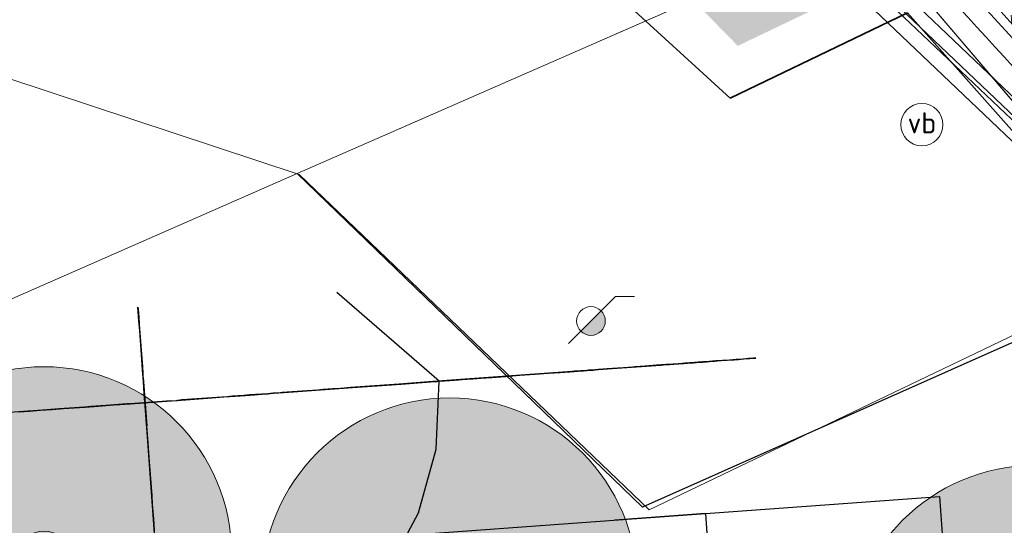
# Model space of a CAD drawing. Header units: metres. Extents: x 163543 to 168130, y 402678 to 405437.
# Tile 73 of 256: x 164483.12 to 164493.62, y 403414.25 to 403419.63. Entities that reach past the tile are written whole.
import ezdxf
from ezdxf.enums import TextEntityAlignment as Align

# ---------------------------------------------------------------- set-up
doc = ezdxf.new("R2010")
doc.units = ezdxf.units.M
doc.linetypes.add('X-CA190022.004-UO-DWM_Snelfietsroute$0$VH-TROTTOIRBAND_180-200', pattern=[20, 10, -2, 2, -2, 2, -2])
doc.layers.get('0').update_dxf_attribs({"lineweight": 25})
doc.layers.add('X-CA190022.004-UO-ARC_Arcering$0$N-WE-GR-GROENSTROOK-A', color=62, linetype='Continuous', lineweight=0, transparency=0.5)
doc.layers.add('X-CA190022.004-UO-ARC_Arcering$0$N-WE-VH-VERHARDING_ASFALT_ZWART-OPBOUW 2', color=7, linetype='Continuous', lineweight=0, transparency=0.5)
for name, color, linetype, lineweight in [('X-CA190022.004-UO-BGT_Ondergrond nieuwbouw Pater vd Elsenlaan_v1.0$0$A--L23--_Vloeren', 4, 'Continuous', 25), ('X-CA190022.004-UO-BGT_Ondergrond nieuwbouw Pater vd Elsenlaan_v1.0$0$A--L90--_Terrein', 2, 'Continuous', 25), ('X-CA190022.004-UO-BGT_Ondergrond$0$GE_314_WGDRijbaanLokaleweg_Vlak_GEM', 253, 'Continuous', 9), ('X-CA190022.004-UO-BGT_Ondergrond$0$GE_367_OWGBerm_groenvoorziening_grasenk_GEM', 253, 'Continuous', 9), ('X-CA190022.004-UO-BGT_Ondergrond$0$GE_401_OTDErf_Vlak_GEM', 253, 'Continuous', 9), ('X-CA190022.004-UO-BGT_Ondergrond$0$GE_814_BRDVerkeersbord_Punt_GEM', 253, 'Continuous', 9), ('X-CA190022.004-UO-DTM inmeting_v0.1$0$B-WE-MO-ONDERZOEK_PEILBUIS-S', 246, 'Continuous', 0), ('X-CA190022.004-UO-DTM inmeting_v0.1$0$B-WE-VH-KANTOPSLUITING_ACHTERKANTBAND-G', 246, 'Continuous', 0), ('X-CA190022.004-UO-DTM inmeting_v0.1$0$B-WE-VH-KANTOPSLUITING_VOORKANTBAND-G', 246, 'Continuous', 0), ('X-CA190022.004-UO-DTM inmeting_v0.1$0$B-WE-VH-VERHARDING_ASFALT-G', 246, 'Continuous', 0), ('X-CA190022.004-UO-DWM_Snelfietsroute$0$N-WE-VH-KANTOPSLUITING_ACHTERKANTBAND-G', 7, 'Continuous', 9), ('X-CA190022.004-UO-DWM_Snelfietsroute$0$N-WE-VH-KANTOPSLUITING_TROTTOIRBAND_180 200-G', 210, 'X-CA190022.004-UO-DWM_Snelfietsroute$0$VH-TROTTOIRBAND_180-200', 35), ('X-CA190022.004-UO-DWM_Snelfietsroute$0$N-WE-VH-KANTVERHARDING_STREKLAAG-G', 251, 'Continuous', 18), ('X-CA190022.004-UO-GZM_Werkgrens_v0.2$0$N-WE-KG-GRENS_SYSTEEMGRENS-G', 7, 'X-CA190022.004-UO-GZM_Werkgrens_v0.2$0$KG-OG', 35), ('X-CA190022.004-UO-KAD_Percelen$0$B-WE-KG-GRENS_PERCEEL-GV', 150, 'Continuous', 9), ('X-CA190022.004-UO-TXT_Tekst 1op200$0$X-XX-AL-AANKLEDING-M', 7, 'Continuous', 18), ('X-XX-AL-REFERENTIE-G', 7, 'Continuous', 18)]:
    doc.layers.add(name, color=color, linetype=linetype, lineweight=lineweight)
doc.layers.add('X-CA190022.004-UO-DWM_Beplanting$0$B-WE-GR-BOOM-S AFKOMSTIG UIT DTM_v0.4', color=252, linetype='Continuous')
doc.layers.add('X-CA190022.004-UO-DWM_Beplanting$0$N-GV-GR-GRAS-A-200', color=7, linetype='Continuous')
doc.styles.add('X-CA190022.004-UO-BGT_Ondergrond$0$NLCS-ISO', font='NLCS-ISO.ttf')
doc.styles.add('X-CA190022.004-UO-DTM inmeting_v0.1$0$NLCS-ISO', font='isocpeur.ttf', dxfattribs={"height": 2.5})
doc.styles.add('X-CA190022.004-UO-TXT_Tekst 1op200$0$NLCS-ISO-M200-T18', font='NLCS-ISO.ttf', dxfattribs={"height": 0.36})
doc.linetypes.add('X-CA190022.004-UO-GZM_Werkgrens_v0.2$0$KG-OG', pattern='A,5.5,-1.5,[2,NLCS.SHX,S=0.5,R=0,X=0,Y=0],-1.5', length=8.5)
doc.dimstyles.new('X-CA190022.004-UO-TXT_Tekst 1op200$0$NLCS-M200-T18-PIJL_L2_H1', dxfattribs={"dimscale": 0.2, "dimtxt": 2.5, "dimasz": 1.8, "dimexe": 2, "dimexo": 2, "dimgap": 0.7, "dimtad": 1, "dimzin": 0, "dimdsep": 46, "dimtxsty": 'X-CA190022.004-UO-TXT_Tekst 1op200$0$NLCS-ISO-M200-T18', "dimcen": 0, "dimdle": 2, "dimclrd": 256, "dimclre": 256, "dimclrt": 10, "dimadec": 1, "dimazin": 0, "dimtfac": 1, "dimtdec": 3, "dimtofl": 0, "dimtmove": 0, "dimatfit": 3, "dimfxl": 2, "dimfxlon": 1, "dimtfillclr": 256, "dimtolj": 1, "dimtzin": 0, "dimlwd": -1, "dimlwe": -1, "dimarcsym": 0})
pattern_1 = [(95, (-2.8491, 3.12193), (-0.34866814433, -0.03050450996), []), (155, (-2.8491, 3.12193), (-0.1479163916, -0.31720772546), [])]

# ---------------------------------------------------------------- blocks, each defined once
blk = doc.blocks.new('X-CA190022.004-UO-BGT_Ondergrond$0$SIE-WEG_PAAL_VERKEERSBORD-SO')
at = {"linetype": 'ByBlock', "lineweight": 18}
blk.add_circle((0, 0), 1.5, dxfattribs=at)
at = {"linetype": 'ByBlock', "lineweight": 18, "style": 'X-CA190022.004-UO-BGT_Ondergrond$0$NLCS-ISO'}
blk.add_text('vb', height=1.5, dxfattribs=at).set_placement((0, 0.132), align=Align.MIDDLE_CENTER)
blk = doc.blocks.new('X-CA190022.004-UO-BGT_Ondergrond$0$IMGEOVerkeersbord')
at = {"xscale": 5, "yscale": 5, "zscale": 5}
blk.add_blockref('X-CA190022.004-UO-BGT_Ondergrond$0$SIE-WEG_PAAL_VERKEERSBORD-SO', (0, 0), dxfattribs=at)
blk = doc.blocks.new('X-CA190022.004-UO-BGT_Ondergrond nieuwbouw Pater vd Elsenlaan_v1.0')
at = {"layer": 'X-CA190022.004-UO-BGT_Ondergrond nieuwbouw Pater vd Elsenlaan_v1.0$0$A--L23--_Vloeren', "color": 252}
for p, q in [((164495.298, 403416.903), (164489.76, 403414.442)), ((164489.76, 403414.442), (164487.331, 403416.788)), ((164485.445, 403414.012), (164492.925, 403414.557)), ((164492.925, 403414.557), (164493.297, 403409.441)), ((164490.431, 403414.375), (164489.467, 403414.305)), ((164490.431, 403414.375), (164490.804, 403409.259))]:
    blk.add_line(p, q, dxfattribs=at)
at = {"layer": 'X-CA190022.004-UO-BGT_Ondergrond nieuwbouw Pater vd Elsenlaan_v1.0$0$A--L90--_Terrein', "color": 252}
for p, q in [((164487.593, 403415.784), (164486.501, 403416.727)), ((164484.386, 403416.524), (164484.382, 403416.573)), ((164484.382, 403416.573), (164484.384, 403416.549)), ((164484.384, 403416.549), (164484.39, 403416.469)), ((164484.393, 403416.427), (164484.386, 403416.524)), ((164484.39, 403416.469), (164484.396, 403416.387)), ((164484.401, 403416.323), (164484.393, 403416.427)), ((164484.396, 403416.387), (164484.406, 403416.252)), ((164484.408, 403416.218), (164484.401, 403416.323)), ((164484.406, 403416.252), (164484.422, 403416.027)), ((164484.416, 403416.117), (164484.408, 403416.218)), ((164484.423, 403416.015), (164484.416, 403416.117)), ((164484.422, 403416.027), (164484.429, 403415.937)), ((164484.431, 403415.902), (164484.423, 403416.015)), ((164490.097, 403415.966), (164489.959, 403415.956)), ((164489.98, 403415.958), (164490.048, 403415.963)), ((164489.985, 403415.958), (164490.091, 403415.966)), ((164490.101, 403415.967), (164490.01, 403415.96)), ((164490.087, 403415.966), (164490.014, 403415.96)), ((164490.015, 403415.96), (164490.127, 403415.968)), ((164490.048, 403415.963), (164490.14, 403415.969)), ((164490.152, 403415.97), (164490.087, 403415.966)), ((164490.091, 403415.966), (164490.202, 403415.974)), ((164490.241, 403415.977), (164490.097, 403415.966)), ((164490.185, 403415.973), (164490.101, 403415.967)), ((164490.127, 403415.968), (164490.214, 403415.975)), ((164490.14, 403415.969), (164490.241, 403415.977)), ((164490.211, 403415.975), (164490.152, 403415.97)), ((164490.262, 403415.978), (164490.185, 403415.973)), ((164490.202, 403415.974), (164490.312, 403415.982)), ((164490.264, 403415.978), (164490.211, 403415.975)), ((164490.214, 403415.975), (164490.271, 403415.979)), ((164490.382, 403415.987), (164490.241, 403415.977)), ((164490.241, 403415.977), (164490.333, 403415.983)), ((164490.334, 403415.984), (164490.262, 403415.978)), ((164490.314, 403415.982), (164490.264, 403415.978)), ((164490.271, 403415.979), (164490.292, 403415.98)), ((164490.292, 403415.98), (164490.293, 403415.981)), ((164490.293, 403415.981), (164490.297, 403415.981)), ((164490.297, 403415.981), (164490.302, 403415.981)), ((164490.302, 403415.981), (164490.309, 403415.982)), ((164490.309, 403415.982), (164490.318, 403415.982)), ((164490.312, 403415.982), (164490.417, 403415.99)), ((164490.353, 403415.985), (164490.314, 403415.982)), ((164490.318, 403415.982), (164490.327, 403415.983)), ((164490.327, 403415.983), (164490.337, 403415.984)), ((164490.333, 403415.983), (164490.4, 403415.988)), ((164490.404, 403415.989), (164490.334, 403415.984)), ((164490.337, 403415.984), (164490.355, 403415.985)), ((164490.376, 403415.987), (164490.353, 403415.985)), ((164490.355, 403415.985), (164490.371, 403415.986)), ((164490.371, 403415.986), (164490.382, 403415.987)), ((164490.384, 403415.987), (164490.376, 403415.987)), ((164490.483, 403415.994), (164490.382, 403415.987)), ((164490.382, 403415.987), (164490.384, 403415.987)), ((164490.4, 403415.988), (164490.427, 403415.99)), ((164490.472, 403415.994), (164490.404, 403415.989)), ((164490.417, 403415.99), (164490.514, 403415.997)), ((164490.427, 403415.99), (164490.441, 403415.991)), ((164490.441, 403415.991), (164490.473, 403415.994)), ((164490.541, 403415.999), (164490.472, 403415.994)), ((164490.473, 403415.994), (164490.508, 403415.996)), ((164490.528, 403415.998), (164490.483, 403415.994)), ((164490.508, 403415.996), (164490.531, 403415.998)), ((164490.514, 403415.997), (164490.597, 403416.003)), ((164490.531, 403415.998), (164490.528, 403415.998)), ((164490.614, 403416.004), (164490.541, 403415.999)), ((164490.597, 403416.003), (164490.662, 403416.007)), ((164490.688, 403416.009), (164490.614, 403416.004)), ((164490.662, 403416.007), (164490.704, 403416.011)), ((164490.76, 403416.015), (164490.688, 403416.009)), ((164490.704, 403416.011), (164490.719, 403416.012)), ((164490.719, 403416.012), (164490.737, 403416.013)), ((164490.737, 403416.013), (164490.783, 403416.016)), ((164490.829, 403416.02), (164490.76, 403416.015)), ((164490.783, 403416.016), (164490.843, 403416.021)), ((164490.891, 403416.024), (164490.829, 403416.02)), ((164490.843, 403416.021), (164490.903, 403416.025)), ((164490.944, 403416.028), (164490.891, 403416.024)), ((164490.903, 403416.025), (164490.949, 403416.028)), ((164490.967, 403416.03), (164490.944, 403416.028)), ((164490.949, 403416.028), (164490.967, 403416.03)), ((164484.429, 403415.937), (164484.434, 403415.87)), ((164484.44, 403415.78), (164484.431, 403415.902)), ((164484.434, 403415.87), (164484.435, 403415.847)), ((164488.454, 403415.847), (164488.611, 403415.858)), ((164489.009, 403415.887), (164488.514, 403415.851)), ((164488.611, 403415.858), (164488.757, 403415.869)), ((164488.757, 403415.869), (164488.883, 403415.878)), ((164488.883, 403415.878), (164488.979, 403415.885)), ((164488.986, 403415.885), (164488.978, 403415.885)), ((164488.978, 403415.885), (164488.987, 403415.885)), ((164488.979, 403415.885), (164489.032, 403415.889)), ((164489.007, 403415.887), (164488.986, 403415.885)), ((164488.987, 403415.885), (164489.122, 403415.895)), ((164489.036, 403415.889), (164489.007, 403415.887)), ((164489.122, 403415.895), (164489.009, 403415.887)), ((164489.032, 403415.889), (164489.071, 403415.892)), ((164489.068, 403415.891), (164489.036, 403415.889)), ((164489.098, 403415.893), (164489.068, 403415.891)), ((164489.071, 403415.892), (164489.13, 403415.896)), ((164489.122, 403415.895), (164489.098, 403415.893)), ((164489.167, 403415.898), (164489.122, 403415.895)), ((164489.13, 403415.896), (164489.204, 403415.901)), ((164489.254, 403415.905), (164489.167, 403415.898)), ((164489.189, 403415.9), (164489.184, 403415.9)), ((164489.184, 403415.9), (164489.187, 403415.9)), ((164489.187, 403415.9), (164489.198, 403415.901)), ((164489.221, 403415.902), (164489.189, 403415.9)), ((164489.198, 403415.901), (164489.213, 403415.902)), ((164489.204, 403415.901), (164489.29, 403415.907)), ((164489.213, 403415.902), (164489.233, 403415.903)), ((164489.289, 403415.907), (164489.221, 403415.902)), ((164489.233, 403415.903), (164489.255, 403415.905)), ((164489.373, 403415.913), (164489.254, 403415.905)), ((164489.255, 403415.905), (164489.279, 403415.907)), ((164489.279, 403415.907), (164489.954, 403415.956)), ((164489.385, 403415.914), (164489.289, 403415.907)), ((164489.29, 403415.907), (164489.386, 403415.914)), ((164489.51, 403415.923), (164489.373, 403415.913)), ((164489.498, 403415.923), (164489.385, 403415.914)), ((164489.386, 403415.914), (164489.489, 403415.922)), ((164489.489, 403415.922), (164489.594, 403415.93)), ((164489.618, 403415.931), (164489.498, 403415.923)), ((164489.653, 403415.934), (164489.51, 403415.923)), ((164489.594, 403415.93), (164489.743, 403415.94)), ((164489.736, 403415.94), (164489.618, 403415.931)), ((164489.79, 403415.944), (164489.653, 403415.934)), ((164489.678, 403415.936), (164489.662, 403415.935)), ((164489.662, 403415.935), (164489.685, 403415.936)), ((164489.739, 403415.94), (164489.678, 403415.936)), ((164489.685, 403415.936), (164489.733, 403415.94)), ((164489.733, 403415.94), (164489.802, 403415.945)), ((164489.842, 403415.948), (164489.736, 403415.94)), ((164489.836, 403415.947), (164489.739, 403415.94)), ((164489.743, 403415.94), (164489.885, 403415.951)), ((164489.909, 403415.953), (164489.79, 403415.944)), ((164489.802, 403415.945), (164489.888, 403415.951)), ((164489.959, 403415.956), (164489.836, 403415.947)), ((164489.933, 403415.954), (164489.842, 403415.948)), ((164489.885, 403415.951), (164490.015, 403415.96)), ((164489.888, 403415.951), (164489.985, 403415.958)), ((164490.01, 403415.96), (164489.909, 403415.953)), ((164490.014, 403415.96), (164489.933, 403415.954)), ((164489.954, 403415.956), (164489.98, 403415.958)), ((164484.435, 403415.847), (164484.439, 403415.802)), ((164484.437, 403415.825), (164484.475, 403415.307)), ((164484.437, 403415.825), (164484.439, 403415.802)), ((164484.45, 403415.651), (164484.44, 403415.78)), ((164487.165, 403415.753), (164486.647, 403415.715)), ((164486.67, 403415.717), (164487.187, 403415.754)), ((164487.525, 403415.779), (164487.165, 403415.753)), ((164487.187, 403415.754), (164487.547, 403415.78)), ((164488.02, 403415.815), (164487.525, 403415.779)), ((164487.547, 403415.78), (164487.552, 403415.781)), ((164487.552, 403415.781), (164487.56, 403415.781)), ((164487.56, 403415.781), (164487.571, 403415.782)), ((164487.562, 403415.059), (164487.593, 403415.784)), ((164487.571, 403415.782), (164487.59, 403415.784)), ((164487.59, 403415.784), (164487.616, 403415.786)), ((164487.616, 403415.786), (164487.654, 403415.788)), ((164487.654, 403415.788), (164487.705, 403415.792)), ((164487.705, 403415.792), (164487.756, 403415.796)), ((164487.756, 403415.796), (164487.798, 403415.799)), ((164487.798, 403415.799), (164487.839, 403415.802)), ((164487.839, 403415.802), (164487.888, 403415.805)), ((164487.888, 403415.805), (164487.951, 403415.81)), ((164487.951, 403415.81), (164488.038, 403415.816)), ((164488.514, 403415.851), (164488.02, 403415.815)), ((164488.038, 403415.816), (164488.155, 403415.825)), ((164488.155, 403415.825), (164488.299, 403415.835)), ((164488.299, 403415.835), (164488.454, 403415.847)), ((164484.459, 403415.517), (164484.45, 403415.651)), ((164485.703, 403415.646), (164485.767, 403415.651)), ((164485.766, 403415.651), (164485.703, 403415.646)), ((164485.823, 403415.655), (164485.766, 403415.651)), ((164485.767, 403415.651), (164485.828, 403415.655)), ((164485.873, 403415.658), (164485.823, 403415.655)), ((164485.828, 403415.655), (164485.884, 403415.659)), ((164485.919, 403415.662), (164485.873, 403415.658)), ((164485.884, 403415.659), (164485.937, 403415.663)), ((164485.961, 403415.665), (164485.919, 403415.662)), ((164485.937, 403415.663), (164485.988, 403415.667)), ((164486.001, 403415.668), (164485.961, 403415.665)), ((164485.973, 403415.666), (164486.04, 403415.671)), ((164486.026, 403415.67), (164485.973, 403415.666)), ((164485.988, 403415.667), (164486.037, 403415.67)), ((164486.04, 403415.671), (164486.001, 403415.668)), ((164486.079, 403415.673), (164486.026, 403415.67)), ((164486.037, 403415.67), (164486.085, 403415.674)), ((164486.132, 403415.677), (164486.079, 403415.673)), ((164486.085, 403415.674), (164486.67, 403415.717)), ((164486.187, 403415.681), (164486.132, 403415.677)), ((164486.242, 403415.685), (164486.187, 403415.681)), ((164486.298, 403415.689), (164486.242, 403415.685)), ((164486.355, 403415.694), (164486.298, 403415.689)), ((164486.41, 403415.698), (164486.355, 403415.694)), ((164486.458, 403415.701), (164486.41, 403415.698)), ((164486.502, 403415.704), (164486.458, 403415.701)), ((164486.542, 403415.707), (164486.502, 403415.704)), ((164486.579, 403415.71), (164486.542, 403415.707)), ((164486.613, 403415.712), (164486.579, 403415.71)), ((164486.647, 403415.715), (164486.613, 403415.712)), ((164484.125, 403415.531), (164484.303, 403415.544)), ((164484.735, 403415.576), (164484.15, 403415.533)), ((164484.24, 403415.539), (164484.285, 403415.543)), ((164484.285, 403415.543), (164484.263, 403415.541)), ((164484.303, 403415.544), (164484.493, 403415.558)), ((164484.493, 403415.558), (164484.691, 403415.572)), ((164484.691, 403415.572), (164484.893, 403415.587)), ((164484.735, 403415.576), (164484.803, 403415.58)), ((164484.848, 403415.584), (164484.803, 403415.58)), ((164485.275, 403415.615), (164484.848, 403415.584)), ((164484.893, 403415.587), (164485.032, 403415.597)), ((164485.032, 403415.597), (164485.168, 403415.607)), ((164485.168, 403415.607), (164485.299, 403415.617)), ((164485.333, 403415.619), (164485.275, 403415.615)), ((164485.299, 403415.617), (164485.42, 403415.625)), ((164485.391, 403415.623), (164485.333, 403415.619)), ((164485.45, 403415.628), (164485.391, 403415.623)), ((164485.42, 403415.625), (164485.53, 403415.633)), ((164485.511, 403415.632), (164485.45, 403415.628)), ((164485.573, 403415.637), (164485.511, 403415.632)), ((164485.53, 403415.633), (164485.625, 403415.64)), ((164485.636, 403415.641), (164485.573, 403415.637)), ((164485.625, 403415.64), (164485.703, 403415.646)), ((164485.703, 403415.646), (164485.636, 403415.641)), ((164483.363, 403415.476), (164482.958, 403415.446)), ((164483.113, 403415.457), (164483.225, 403415.465)), ((164483.225, 403415.465), (164483.345, 403415.474)), ((164483.345, 403415.474), (164483.468, 403415.483)), ((164483.543, 403415.489), (164483.363, 403415.476)), ((164483.468, 403415.483), (164483.589, 403415.492)), ((164483.813, 403415.508), (164483.543, 403415.489)), ((164483.589, 403415.492), (164483.701, 403415.5)), ((164483.701, 403415.5), (164483.82, 403415.509)), ((164483.88, 403415.513), (164483.813, 403415.508)), ((164483.82, 403415.509), (164483.962, 403415.519)), ((164484.038, 403415.525), (164483.88, 403415.513)), ((164483.962, 403415.519), (164484.125, 403415.531)), ((164484.263, 403415.541), (164484.038, 403415.525)), ((164484.15, 403415.533), (164484.24, 403415.539)), ((164484.469, 403415.379), (164484.459, 403415.517)), ((164484.48, 403415.24), (164484.469, 403415.379)), ((164484.475, 403415.307), (164484.471, 403415.352)), ((164484.471, 403415.352), (164484.478, 403415.262)), ((164484.478, 403415.262), (164484.488, 403415.127)), ((164484.558, 403414.16), (164484.48, 403415.24)), ((164484.488, 403415.127), (164484.499, 403414.97)), ((164487.374, 403414.382), (164487.562, 403415.059)), ((164484.499, 403414.97), (164484.512, 403414.79)), ((164484.512, 403414.79), (164484.529, 403414.565)), ((164484.529, 403414.565), (164484.535, 403414.475)), ((164484.535, 403414.475), (164484.547, 403414.317)), ((164484.547, 403414.317), (164484.56, 403414.137)), ((164487.046, 403413.773), (164487.374, 403414.382))]:
    blk.add_line(p, q, dxfattribs=at)
blk = doc.blocks.new('X-CA190022.004-UO-DTM inmeting_v0.1$0$SMO-BODEM_PEILBUIS_1FILTER_HANDMATIG-SO')
blk.add_hatch(color=256).paths.add_polyline_path([(-1.06, -1.07, 0.666398), (1.5, 0, 0.198311), (1.06, 1.06)])
at = {"color": 0, "linetype": 'Continuous'}
blk.add_line((2.56, 2.56), (4.57, 2.56), dxfattribs=at)
at = {"color": 0, "linetype": 'Continuous', "flags": 128}
for points in [[(-1.06, -1.07), (2.56, 2.56)], [(-2.34, -2.35), (-1.06, -1.07)]]:
    blk.add_lwpolyline(points, dxfattribs=at)
at = {"color": 0, "linetype": 'Continuous'}
blk.add_circle((0, 0), 1.5, dxfattribs=at)
at = {"style": 'X-CA190022.004-UO-DTM inmeting_v0.1$0$NLCS-ISO'}
blk.add_attdef('NR', (2.93, -1.54), '', height=2.5, dxfattribs=at)
blk = doc.blocks.new('X-CA190022.004-UO-DWM_Beplanting$0$SGR-BOOM_01-SO')
at = {"linetype": 'ByBlock', "lineweight": 18}
h = blk.add_hatch(color=0, dxfattribs=at)
h.dxf.hatch_style = 1
edge = h.paths.add_edge_path()
edge.add_arc((0, 0), 0.25, 0, 360)
at = {"color": 0, "linetype": 'ByBlock', "lineweight": 18}
for radius in [2, 0.25]:
    blk.add_circle((0, 0), radius, dxfattribs=at)
blk = doc.blocks.new('X-CA190022.004-UO-DWM_Beplanting$0$IMGEOBoom')
at = {"transparency": 33554457}
h = blk.add_hatch(color=256, dxfattribs=at)
h.dxf.hatch_style = 1
edge = h.paths.add_edge_path()
edge.add_arc((0, 0), 100, 0, 360)
edge = h.paths.add_edge_path(flags=17)
edge.add_arc((0, 0), 12.5, 0, 360)
h = blk.add_hatch()
h.set_pattern_fill('ANGLE', color=256)
h.set_pattern_definition([(0, (0, 0), (0, 6.985), [5.08, -1.905]), (90, (0, 0), (-6.985, 4e-16), [5.08, -1.905])])
edge = h.paths.add_edge_path(flags=17)
edge.add_arc((0, 0), 12.5, 0, 360)
at = {"layer": 'X-CA190022.004-UO-DWM_Beplanting$0$N-GV-GR-GRAS-A-200'}
h = blk.add_hatch(color=256, dxfattribs=at)
h.dxf.hatch_style = 1
edge = h.paths.add_edge_path(flags=17)
edge.add_arc((0, 0), 12.5, 0, 360)
at = {"xscale": 50, "yscale": 50, "zscale": 50}
blk.add_blockref('X-CA190022.004-UO-DWM_Beplanting$0$SGR-BOOM_01-SO', (0, 0), dxfattribs=at)
blk = doc.blocks.new('*D1236')
at = {"layer": 'X-CA190022.004-UO-TXT_Tekst 1op200$0$X-XX-AL-AANKLEDING-M', "transparency": 16777216}
for p, q in [((164490.588, 403424.874), (164490.877, 403425.151)), ((164490.838, 403424.614), (164492.762, 403422.613)), ((164493.011, 403422.354), (164493.299, 403422.631)), ((164493.011, 403422.354), (164497.297, 403417.895))]:
    blk.add_line(p, q, dxfattribs=at)
for points in [[(164490.881, 403424.656), (164490.795, 403424.573), (164490.588, 403424.874)], [(164492.805, 403422.655), (164492.718, 403422.571), (164493.011, 403422.354)]]:
    blk.add_solid(points, dxfattribs=at)
at = {"layer": 'X-CA190022.004-UO-TXT_Tekst 1op200$0$X-XX-AL-AANKLEDING-M', "transparency": 16777216, "insert": (164495.726, 403420.424), "char_height": 0.36, "attachment_point": 5, "rotation": 313.8702, "style": 'X-CA190022.004-UO-TXT_Tekst 1op200$0$NLCS-ISO-M200-T18'}
blk.add_mtext('\\A1;Plateau opgang\\Psinus L=3.50m en H=0.12m', dxfattribs=at)

msp = doc.modelspace()

# ---------------------------------------------------------------- hatches: boundary and pattern name
at = {"layer": 'X-CA190022.004-UO-ARC_Arcering$0$N-WE-GR-GROENSTROOK-A'}
h = msp.add_hatch(color=256, dxfattribs=at)
h.dxf.hatch_style = 1
h.paths.add_polyline_path([(164485.134, 403427.512), (164484.735, 403427.858), (164482.771, 403426.913), (164483.824, 403426.001, -0.016359), (164488.521, 403421.656), (164490.776, 403419.355), (164492.669, 403420.261, 0.007475), (164490.634, 403422.371), (164489.953, 403423.053, 0.016453)])
at = {"layer": 'X-CA190022.004-UO-ARC_Arcering$0$N-WE-VH-VERHARDING_ASFALT_ZWART-OPBOUW 2'}
h = msp.add_hatch(dxfattribs=at)
h.set_pattern_fill('AVH-ASFALT-SO', color=256, scale=0.35, angle=35, pattern_type=2)
h.set_pattern_definition(pattern_1)
edge = h.paths.add_edge_path()
edge.add_line((164489.838, 403431.967), (164490.568, 403431.333))
edge.add_arc((164483.229, 403421.757), 12.065, 27.3013, 52.5316, ccw=False)
edge.add_arc((164513.323, 403435.758), 21.143, 203.6078, 211.6506)
edge.add_arc((164494.679, 403424.302), 0.74, -53.3967, 29.237, ccw=False)
edge.add_line((164495.12, 403423.708), (164504.712, 403411.908))
edge.add_line((164504.712, 403411.908), (164507.363, 403413.535))
edge.add_line((164507.363, 403413.535), (164501.755, 403420.198))
edge.add_arc((164508.225, 403425.237), 8.2, 213.6801, 217.9109, ccw=False)
edge.add_arc((164581.515, 403473.69), 96.059, 209.67743, 213.48705, ccw=False)
edge.add_arc((164537.376, 403448.262), 45.12, 206.1895, 209.3751, ccw=False)
edge.add_arc((164483.194, 403421.726), 15.211, 25.8079, 47.2978)
edge.add_arc((164493.984, 403433.42), 0.7, 160.1159, 227.333, ccw=False)
edge.add_line((164493.326, 403433.658), (164489.849, 403431.984))
edge.add_line((164489.849, 403431.984), (164489.838, 403431.967))
h = msp.add_hatch(dxfattribs=at)
h.set_pattern_fill('AVH-ASFALT-SO', color=256, scale=0.35, angle=35, pattern_type=2)
h.set_pattern_definition(pattern_1)
edge = h.paths.add_edge_path()
edge.add_line((164488.358, 403429.34), (164486.933, 403430.581))
edge.add_line((164486.933, 403430.581), (164483.841, 403429.093))
edge.add_arc((164483.616, 403428.43), 0.7, 49.1075, 71.2853, ccw=False)
edge.add_line((164484.075, 403428.959), (164485.396, 403427.815))
edge.add_arc((164419.8, 403352.07), 100.2, 45.83437, 49.10748, ccw=False)
edge.add_arc((164434.521, 403366.962), 79.262, 43.43439, 45.967, ccw=False)
edge.add_arc((164428.562, 403359.846), 88.487, 40.44026, 44.12767, ccw=False)
edge.add_line((164495.908, 403417.244), (164497.219, 403415.713))
edge.add_line((164497.219, 403415.713), (164502.061, 403410.28))
edge.add_line((164502.061, 403410.28), (164504.712, 403411.908))
edge.add_line((164504.712, 403411.908), (164495.12, 403423.708))
edge.add_arc((164494.679, 403424.302), 0.74, 223.9696, 306.6033, ccw=False)
edge.add_arc((164419.8, 403352.07), 103.3, 43.9696, 48.41898)
h.paths.add_polyline_path([(164489.829, 403431.975), (164489.838, 403431.967), (164489.849, 403431.984)])

# ---------------------------------------------------------------- linework, layer by layer
at = {"layer": 'X-CA190022.004-UO-BGT_Ondergrond$0$GE_314_WGDRijbaanLokaleweg_Vlak_GEM', "flags": 128}
msp.add_lwpolyline([(164442.94, 403489.126), (164443.864, 403488.079), (164449.294, 403481.924), (164481.056, 403444.687), (164480.874, 403444.622), (164483.26, 403441.849), (164483.391, 403441.904), (164502.63, 403419.439), (164497.447, 403415.017), (164495.313, 403417.041), (164491.602, 403420.56), (164476.856, 403434.777), (164474.447, 403437.185), (164474.381, 403437.261), (164474.505, 403437.387), (164473.18, 403438.808), (164472.011, 403440.28), (164471.089, 403441.66), (164464.875, 403450.622), (164464.747, 403450.533), (164455.924, 403463.299), (164454.191, 403465.806)], dxfattribs=at)
at = {"layer": 'X-CA190022.004-UO-BGT_Ondergrond$0$GE_367_OWGBerm_groenvoorziening_grasenk_GEM', "flags": 128}
msp.add_lwpolyline([(164474.381, 403437.261), (164474.447, 403437.185), (164476.856, 403434.777), (164491.602, 403420.56), (164495.313, 403417.041), (164489.83, 403414.415), (164486.1, 403417.987), (164482.995, 403419.01), (164482.804, 403420.603)], dxfattribs=at)
at = {"layer": 'X-CA190022.004-UO-BGT_Ondergrond$0$GE_401_OTDErf_Vlak_GEM', "flags": 128}
msp.add_lwpolyline([(164482.995, 403419.01), (164486.1, 403417.987), (164489.83, 403414.415), (164495.313, 403417.041), (164497.447, 403415.017), (164498.168, 403414.333)], dxfattribs=at)
at = {"layer": 'X-CA190022.004-UO-DTM inmeting_v0.1$0$B-WE-VH-KANTOPSLUITING_ACHTERKANTBAND-G'}
msp.add_polyline3d([(164505.578, 403405.499, 9.016), (164504.692, 403406.551, 9.047), (164504.047, 403407.292, 9.168), (164500.844, 403411.171, 9.384), (164499.563, 403412.631, 9.425), (164497.284, 403414.931, 9.531), (164491.499, 403420.44, 9.741), (164486.07, 403425.668, 9.793), (164484.278, 403427.386, 9.821), (164478.244, 403433.176, 9.912), (164475.32, 403436.021, 9.911), (164474.313, 403437.076, 9.89), (164473.93, 403437.318, 9.891), (164473.357, 403437.289, 9.882), (164471.769, 403436.546, 9.852), (164470.91, 403436.146, 9.705)], dxfattribs=at)
at = {"layer": 'X-CA190022.004-UO-DTM inmeting_v0.1$0$B-WE-VH-KANTOPSLUITING_VOORKANTBAND-G'}
msp.add_polyline3d([(164505.714, 403405.607, 8.991), (164504.811, 403406.672, 9.018), (164504.192, 403407.429, 9.066), (164501.018, 403411.29, 9.266), (164499.695, 403412.783, 9.319), (164497.443, 403415.067, 9.417), (164491.633, 403420.591, 9.625), (164486.205, 403425.8, 9.704), (164484.433, 403427.513, 9.699), (164478.37, 403433.316, 9.798), (164475.461, 403436.17, 9.794), (164474.433, 403437.22, 9.791), (164473.909, 403437.516, 9.787), (164473.286, 403437.46, 9.799), (164471.688, 403436.748, 9.779), (164470.812, 403436.312, 9.717)], dxfattribs=at)
at = {"layer": 'X-CA190022.004-UO-DTM inmeting_v0.1$0$B-WE-VH-VERHARDING_ASFALT-G'}
msp.add_polyline3d([(164505.833, 403405.691, 9.028), (164504.96, 403406.762, 9.059), (164504.3, 403407.519, 9.099), (164501.123, 403411.337, 9.288), (164499.801, 403412.889, 9.337), (164497.542, 403415.168, 9.431), (164491.738, 403420.689, 9.651), (164486.304, 403425.92, 9.705), (164484.507, 403427.634, 9.726), (164478.468, 403433.428, 9.811), (164475.551, 403436.25, 9.816), (164474.549, 403437.314, 9.796), (164473.946, 403437.639, 9.8), (164473.594, 403437.616, 9.802)], dxfattribs=at)
at = {"layer": 'X-CA190022.004-UO-DWM_Snelfietsroute$0$N-WE-VH-KANTOPSLUITING_ACHTERKANTBAND-G', "flags": 128}
msp.add_lwpolyline([(164501.736, 403410.045), (164496.915, 403415.453), (164495.605, 403416.983, 0.022894), (164489.334, 403423.661, 0.014616)], format="xyb", dxfattribs=at)
at = {"layer": 'X-CA190022.004-UO-DWM_Snelfietsroute$0$N-WE-VH-KANTOPSLUITING_TROTTOIRBAND_180 200-G', "ltscale": 0.2, "flags": 128}
msp.add_lwpolyline([(164501.887, 403410.175), (164497.067, 403415.583), (164495.756, 403417.114, 0.022958), (164489.474, 403423.803, 0.014283), (164485.265, 403427.664), (164483.944, 403428.808, 0.299031), (164483.4, 403428.88)], format="xyb", dxfattribs=at)
at = {"layer": 'X-CA190022.004-UO-DWM_Snelfietsroute$0$N-WE-VH-KANTVERHARDING_STREKLAAG-G', "ltscale": 0.2, "flags": 128}
for points in [[(164502.037, 403410.308), (164497.218, 403415.715), (164495.908, 403417.244, 0.022958), (164489.613, 403423.946, 0.014283), (164485.396, 403427.815), (164484.075, 403428.959, 0.097072), (164483.841, 403429.093, 0.097072)], [(164501.962, 403410.242), (164497.142, 403415.649), (164495.832, 403417.179, 0.022958), (164489.544, 403423.874, 0.014283), (164485.33, 403427.739), (164484.009, 403428.883, 0.145153), (164483.698, 403429.024, 0.145153)]]:
    msp.add_lwpolyline(points, format="xyb", dxfattribs=at)
at = {"layer": 'X-CA190022.004-UO-GZM_Werkgrens_v0.2$0$N-WE-KG-GRENS_SYSTEEMGRENS-G', "ltscale": 0.2, "flags": 128}
msp.add_lwpolyline([(164202.447, 403276.261, -0.007014), (164204.684, 403278.194), (164207.732, 403280.631), (164216.351, 403287.471), (164219.004, 403289.434), (164219.375, 403289.729), (164237.184, 403303.185), (164244.587, 403308.605), (164248.73, 403311.638), (164253.977, 403315.367), (164261.175, 403320.48), (164269.682, 403326.324), (164277.478, 403331.538), (164300.139, 403346.153), (164322.964, 403359.926), (164334.073, 403366.292), (164351.665, 403375.797), (164373.742, 403387.55), (164399.95, 403400.464), (164429.28, 403414.743), (164430.124, 403415.141), (164430.948, 403415.506), (164431.777, 403415.846), (164432.615, 403416.161), (164433.462, 403416.453), (164434.316, 403416.72), (164435.176, 403416.962), (164436.043, 403417.179), (164436.306, 403417.259, -0.099821), (164451.982, 403417.179, 0.131087), (164471.53, 403420.948), (164482.533, 403426.243), (164490.693, 403418.8), (164492.586, 403419.707), (164495.404, 403416.53, -0.0101), (164498.074, 403413.536), (164499.385, 403412.005), (164502.276, 403408.653), (164509.274, 403412.948), (164511.768, 403416.461), (164509.186, 403420.201, -0.175036), (164509.321, 403422.135, -0.180129), (164510.517, 403423.431), (164518.825, 403427.315), (164545.03, 403439.927), (164571.695, 403452.754), (164577.955, 403456.064), (164591.472, 403464.142), (164595.446, 403466.159), (164599.431, 403468.182), (164600.854, 403468.863), (164605.94, 403471.242), (164622.016, 403477.758), (164627.273, 403479.889), (164631.947, 403481.905), (164633.267, 403482.539, 0.084778), (164642.609, 403485.38), (164759.332, 403541.386), (164770.974, 403544.815), (164773.272, 403545.397), (164787.887, 403542.29), (164789.899, 403542.38), (164793.252, 403543.048), (164800.24, 403546.814), (164803.671, 403549.366), (164804.774, 403550.36), (164806.983, 403547.387), (164807.907, 403546.199), (164811.87, 403549.281), (164810.953, 403550.46), (164809.512, 403552.406), (164808.343, 403553.575), (164810.024, 403555.089), (164807.827, 403558.012), (164809.834, 403559.516, 0.087199), (164816.707, 403566.833, -0.136189), (164825.151, 403574.239), (164897.952, 403609.34), (164931.093, 403625.32), (165054.784, 403684.96), (165123.155, 403717.926), (165148.566, 403730.033), (165175.654, 403740.478), (165188.146, 403744.824), (165187.632, 403748.092), (165185.258, 403754.932), (165180.038, 403753.689, 0.027846), (165177.051, 403752.466), (165119.698, 403725.141), (165051.309, 403692.167), (164927.618, 403632.527), (164894.477, 403616.547), (164821.676, 403581.445, 0.136189), (164810.016, 403571.218, -0.087199), (164805.039, 403565.919), (164803.02, 403564.408), (164799.415, 403569.204), (164798.615, 403568.604), (164797.815, 403568.006), (164797.216, 403568.806), (164793.371, 403565.926), (164793.97, 403565.126), (164792.376, 403563.932), (164795.885, 403559.064, -0.201548), (164780.097, 403554.057, 0.075656), (164771.169, 403553.982, -0.009755), (164764.075, 403552.536), (164754.286, 403547.799), (164747.474, 403544.606), (164708.34, 403525.583), (164686.218, 403515.365), (164675.148, 403509.865), (164663.524, 403504.258), (164644.327, 403495.071), (164639.493, 403492.723), (164638.201, 403492.127, -0.201818), (164621.846, 403491.8, 0.209498), (164598.58, 403490.973), (164556.157, 403470.566), (164536.299, 403461.008), (164516.318, 403451.408), (164508.232, 403447.512), (164500.187, 403443.642), (164497.203, 403443.008), (164495.09, 403442.274, 0.130794), (164492.913, 403444.811), (164488.435, 403447.885), (164494.899, 403449.835), (164490.315, 403452.233), (164484.484, 403450.597, -0.076427), (164479.748, 403454.723), (164478.799, 403455.857), (164474.918, 403452.962), (164457.343, 403473.566), (164451.257, 403468.374), (164465.519, 403451.653, -0.484297), (164464.817, 403448.113), (164461.416, 403446.394), (164463.893, 403441.77), (164464.916, 403439.614), (164433.017, 403424.683, 0.05166), (164425.3, 403421.703), (164396.431, 403407.648), (164370.094, 403394.67), (164347.884, 403382.848), (164330.182, 403373.283), (164318.908, 403366.822), (164295.903, 403352.941), (164273.086, 403338.225), (164265.193, 403332.947), (164256.594, 403327.039), (164249.344, 403321.888), (164244.05, 403318.127), (164239.86, 403315.06), (164232.409, 403309.604), (164214.476, 403296.054), (164201.289, 403285.589, 0.012131), (164197.414, 403282.357)], format="xyb", close=True, dxfattribs=at)
at = {"layer": 'X-CA190022.004-UO-KAD_Percelen$0$B-WE-KG-GRENS_PERCEEL-GV', "flags": 128}
for points in [[(164468.748, 403410.406), (164486.08, 403417.995), (164492.111, 403420.636), (164493.855, 403418.592), (164495.298, 403416.903), (164503.089, 403421.185), (164615.905, 403478.304), (164662.782, 403501.158), (164772.136, 403553.829), (164770.057, 403555.749), (164790.783, 403565.26), (164789.551, 403566.923), (164799.538, 403571.715), (164894.973, 403617.537), (164893.326, 403621.049), (164746.772, 403550.188), (164616.314, 403487.512), (164616.456, 403487.216), (164593.352, 403476.106), (164593.206, 403476.41), (164555.855, 403458.619), (164496.111, 403429.679), (164487.883, 403425.722), (164466.349, 403415.367)], [(164495.298, 403416.903), (164493.855, 403418.592), (164492.111, 403420.636), (164486.08, 403417.995), (164489.76, 403414.442)]]:
    msp.add_lwpolyline(points, close=True, dxfattribs=at)
msp.add_lwpolyline([(164562.586, 403347.655), (164553.433, 403355.5), (164544.858, 403363.307), (164534.917, 403373.194), (164522.841, 403385.879), (164517.544, 403391.725), (164504.551, 403406.066), (164495.298, 403416.903), (164489.76, 403414.442), (164486.08, 403417.995), (164468.748, 403410.406), (164455.428, 403404.573), (164455.852, 403398.81), (164456.621, 403388.359), (164467.899, 403234.987)], dxfattribs=at)

# ---------------------------------------------------------------- block references
at = {"layer": 'X-CA190022.004-UO-BGT_Ondergrond$0$GE_814_BRDVerkeersbord_Punt_GEM', "xscale": 0.03, "yscale": 0.03, "zscale": 0.02}
msp.add_blockref('X-CA190022.004-UO-BGT_Ondergrond$0$IMGEOVerkeersbord', (164492.738, 403418.516), dxfattribs=at)
at = {"layer": 'X-CA190022.004-UO-DTM inmeting_v0.1$0$B-WE-MO-ONDERZOEK_PEILBUIS-S', "color": 0, "linetype": 'ByBlock', "lineweight": -2, "xscale": 0.1018200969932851, "yscale": 0.1018200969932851, "zscale": 0.1018200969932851}
msp.add_blockref('X-CA190022.004-UO-DTM inmeting_v0.1$0$SMO-BODEM_PEILBUIS_1FILTER_HANDMATIG-SO', (164489.211, 403416.425, 9.349), dxfattribs=at)
at = {"layer": 'X-CA190022.004-UO-DWM_Beplanting$0$B-WE-GR-BOOM-S AFKOMSTIG UIT DTM_v0.4', "linetype": 'ByBlock', "lineweight": -2, "xscale": 0.02, "yscale": 0.02, "zscale": 0.02}
for p in [(164483.38, 403413.938, 9.231), (164487.706, 403413.605, 9.316), (164493.947, 403412.888, 9.436)]:
    msp.add_blockref('X-CA190022.004-UO-DWM_Beplanting$0$IMGEOBoom', p, dxfattribs=at)
at = {"layer": 'X-XX-AL-REFERENTIE-G'}
msp.add_blockref('X-CA190022.004-UO-BGT_Ondergrond nieuwbouw Pater vd Elsenlaan_v1.0', (0, 0), dxfattribs=at)

# ---------------------------------------------------------------- dimensions: what is measured, and where the dimension line sits
at = {"layer": 'X-CA190022.004-UO-TXT_Tekst 1op200$0$X-XX-AL-AANKLEDING-M'}
dim = msp.add_linear_dim(base=(164493.011, 403422.354), p1=(164490.533, 403424.82), p2=(164492.955, 403422.3), angle=313.8702, text='Plateau opgang\\Psinus L=3.50m en H=0.12m', dimstyle='X-CA190022.004-UO-TXT_Tekst 1op200$0$NLCS-M200-T18-PIJL_L2_H1', override={"dimclrt": 256}, dxfattribs=at)
dim.commit()
dim.dimension.update_dxf_attribs({"geometry": '*D1236', "text_midpoint": (164495.279, 403419.995), "dimtype": 161})

doc.saveas('drawing.dxf')
